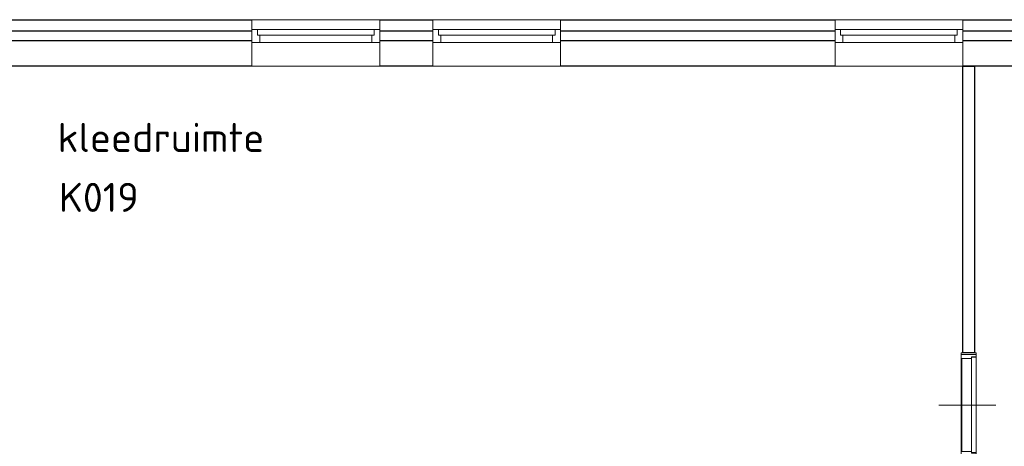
# Model space of a CAD drawing. Header units: millimetres. Extents: x -28579 to 211491, y -26192 to 102706.
# Tile 20 of 48: x 703 to 9179, y 54312 to 57983. Entities that reach past the tile are written whole.
import ezdxf

# ---------------------------------------------------------------- set-up
doc = ezdxf.new("R2010")
doc.units = ezdxf.units.MM
doc.header["$LTSCALE"] = 100
doc.layers.add('AL22FF1-_KALKZANDST', color=2, linetype='Continuous')
doc.layers.add('None', color=7, linetype='Continuous', lineweight=5)
doc.styles.add('Tekton Plus Regular', font='isocpeur.ttf')

# ---------------------------------------------------------------- blocks, each defined once
blk = doc.blocks.new('Group-104')
at = {"color": 8, "linetype": 'Continuous', "lineweight": 5}
blk.add_wipeout([(-46761, 40615), (-45661, 40615), (-45661, 40215), (-46761, 40215)], dxfattribs=at).dxf.layer = 'None'
at = {"layer": 'None', "color": 8, "linetype": 'Continuous', "lineweight": 5}
blk.add_lwpolyline([(-46761, 40615), (-45661, 40615), (-45661, 40215), (-46761, 40215)], close=True, dxfattribs=at)
at = {"color": 8, "linetype": 'Continuous', "lineweight": 5}
blk.add_wipeout([(-46761, 40532), (-45661, 40532), (-45661, 40418), (-46761, 40418)], dxfattribs=at).dxf.layer = 'None'
at = {"layer": 'None', "color": 8, "linetype": 'Continuous', "lineweight": 5}
blk.add_lwpolyline([(-46761, 40532), (-45661, 40532), (-45661, 40418), (-46761, 40418)], close=True, dxfattribs=at)
at = {"color": 8, "linetype": 'Continuous', "lineweight": 5}
for points in [[(-46761, 40532), (-46713, 40532), (-46713, 40482), (-46693, 40482), (-46693, 40418), (-46761, 40418)], [(-45661, 40532), (-45710, 40532), (-45710, 40482), (-45730, 40482), (-45730, 40418), (-45661, 40418)]]:
    blk.add_wipeout(points, dxfattribs=at).dxf.layer = 'None'
at = {"layer": 'None', "color": 8, "linetype": 'Continuous', "lineweight": 5}
blk.add_line((-45730, 40482), (-46693, 40482), dxfattribs=at)
for points in [[(-46761, 40532), (-46713, 40532), (-46713, 40482), (-46693, 40482), (-46693, 40418), (-46761, 40418)], [(-45661, 40532), (-45710, 40532), (-45710, 40482), (-45730, 40482), (-45730, 40418), (-45661, 40418)]]:
    blk.add_lwpolyline(points, close=True, dxfattribs=at)
blk = doc.blocks.new('Group-105')
at = {"color": 8, "linetype": 'Continuous', "lineweight": 5}
blk.add_wipeout([(-50224, 40615), (-49124, 40615), (-49124, 40215), (-50224, 40215)], dxfattribs=at).dxf.layer = 'None'
at = {"layer": 'None', "color": 8, "linetype": 'Continuous', "lineweight": 5}
blk.add_lwpolyline([(-50224, 40615), (-49124, 40615), (-49124, 40215), (-50224, 40215)], close=True, dxfattribs=at)
at = {"color": 8, "linetype": 'Continuous', "lineweight": 5}
blk.add_wipeout([(-50224, 40532), (-49124, 40532), (-49124, 40418), (-50224, 40418)], dxfattribs=at).dxf.layer = 'None'
at = {"layer": 'None', "color": 8, "linetype": 'Continuous', "lineweight": 5}
blk.add_lwpolyline([(-50224, 40532), (-49124, 40532), (-49124, 40418), (-50224, 40418)], close=True, dxfattribs=at)
at = {"color": 8, "linetype": 'Continuous', "lineweight": 5}
for points in [[(-50224, 40532), (-50176, 40532), (-50176, 40482), (-50155, 40482), (-50155, 40418), (-50224, 40418)], [(-49124, 40532), (-49172, 40532), (-49172, 40482), (-49193, 40482), (-49193, 40418), (-49124, 40418)]]:
    blk.add_wipeout(points, dxfattribs=at).dxf.layer = 'None'
at = {"layer": 'None', "color": 8, "linetype": 'Continuous', "lineweight": 5}
blk.add_line((-49193, 40482), (-50155, 40482), dxfattribs=at)
for points in [[(-50224, 40532), (-50176, 40532), (-50176, 40482), (-50155, 40482), (-50155, 40418), (-50224, 40418)], [(-49124, 40532), (-49172, 40532), (-49172, 40482), (-49193, 40482), (-49193, 40418), (-49124, 40418)]]:
    blk.add_lwpolyline(points, close=True, dxfattribs=at)
blk = doc.blocks.new('Group-106')
at = {"color": 8, "linetype": 'Continuous', "lineweight": 5}
blk.add_wipeout([(-51781, 40615), (-50681, 40615), (-50681, 40215), (-51781, 40215)], dxfattribs=at).dxf.layer = 'None'
at = {"layer": 'None', "color": 8, "linetype": 'Continuous', "lineweight": 5}
blk.add_lwpolyline([(-51781, 40615), (-50681, 40615), (-50681, 40215), (-51781, 40215)], close=True, dxfattribs=at)
at = {"color": 8, "linetype": 'Continuous', "lineweight": 5}
blk.add_wipeout([(-51781, 40532), (-50681, 40532), (-50681, 40418), (-51781, 40418)], dxfattribs=at).dxf.layer = 'None'
at = {"layer": 'None', "color": 8, "linetype": 'Continuous', "lineweight": 5}
blk.add_lwpolyline([(-51781, 40532), (-50681, 40532), (-50681, 40418), (-51781, 40418)], close=True, dxfattribs=at)
at = {"color": 8, "linetype": 'Continuous', "lineweight": 5}
for points in [[(-51781, 40532), (-51733, 40532), (-51733, 40482), (-51713, 40482), (-51713, 40418), (-51781, 40418)], [(-50681, 40532), (-50730, 40532), (-50730, 40482), (-50750, 40482), (-50750, 40418), (-50681, 40418)]]:
    blk.add_wipeout(points, dxfattribs=at).dxf.layer = 'None'
at = {"layer": 'None', "color": 8, "linetype": 'Continuous', "lineweight": 5}
blk.add_line((-50750, 40482), (-51713, 40482), dxfattribs=at)
for points in [[(-51781, 40532), (-51733, 40532), (-51733, 40482), (-51713, 40482), (-51713, 40418), (-51781, 40418)], [(-50681, 40532), (-50730, 40532), (-50730, 40482), (-50750, 40482), (-50750, 40418), (-50681, 40418)]]:
    blk.add_lwpolyline(points, close=True, dxfattribs=at)
blk = doc.blocks.new('Group-192')
at = {"color": 8, "linetype": 'Continuous', "lineweight": 5}
blk.add_wipeout([(-45675, 37733), (-45675, 36867), (-45547, 36867), (-45547, 37733)], dxfattribs=at).dxf.layer = 'None'
at = {"layer": 'None', "color": 8, "linetype": 'Continuous', "lineweight": 5}
blk.add_lwpolyline([(-45675, 37733), (-45675, 36867), (-45547, 36867), (-45547, 37733)], close=True, dxfattribs=at)
at = {"color": 8, "linetype": 'Continuous', "lineweight": 5}
blk.add_wipeout([(-45586, 37710), (-45586, 36890), (-45547, 36890), (-45547, 37710)], dxfattribs=at).dxf.layer = 'None'
at = {"layer": 'None', "color": 8, "linetype": 'Continuous', "lineweight": 5}
blk.add_lwpolyline([(-45586, 37710), (-45586, 36890), (-45547, 36890), (-45547, 37710)], close=True, dxfattribs=at)
at = {"color": 8, "linetype": 'Continuous', "lineweight": 5}
blk.add_wipeout([(-45670, 37700), (-45670, 36900), (-45586, 36900), (-45586, 37700)], dxfattribs=at).dxf.layer = 'None'
at = {"layer": 'None', "color": 8, "linetype": 'Continuous', "lineweight": 5}
for p, q in [((-45661, 37733), (-45562, 37733)), ((-45377, 37298), (-45869, 37298)), ((-45661, 36867), (-45562, 36867))]:
    blk.add_line(p, q, dxfattribs=at)
for points in [[(-45562, 37750), (-45547, 37750), (-45547, 37715), (-45586, 37715), (-45586, 37700), (-45675, 37700), (-45675, 37750), (-45661, 37750)], [(-45562, 36850), (-45547, 36850), (-45547, 36885), (-45586, 36885), (-45586, 36900), (-45675, 36900), (-45675, 36850), (-45661, 36850)]]:
    blk.add_lwpolyline(points, dxfattribs=at)
blk.add_lwpolyline([(-45670, 37700), (-45670, 36900), (-45586, 36900), (-45586, 37700)], close=True, dxfattribs=at)

msp = doc.modelspace()

# ---------------------------------------------------------------- wipeouts: each hides what was drawn before it
at = {"color": 8, "linetype": 'Continuous', "lineweight": 5}
msp.add_wipeout([(15347, 50623), (15347, 55930), (15347, 57583), (12767, 57583), (12767, 51463), (12547, 51463), (12547, 57583), (-2743, 57583), (-2743, 52983), (-2943, 52983), (-2943, 57803), (-2743, 57803), (21037, 57803), (21037, 57583), (21037, 48823), (20817, 48823), (20817, 57583), (15567, 57583), (15567, 50623)], dxfattribs=at).dxf.layer = 'None'

# ---------------------------------------------------------------- next in the draw order: linework, layer by layer
at = {"layer": 'AL22FF1-_KALKZANDST'}
msp.add_lwpolyline([(15347, 50623), (15347, 55930), (15347, 57583), (12767, 57583), (12767, 51463), (12547, 51463), (12547, 57583), (-2743, 57583), (-2743, 52983), (-2943, 52983), (-2943, 57803), (-2743, 57803), (21037, 57803), (21037, 57583), (21037, 48823), (20817, 48823), (20817, 57583), (15567, 57583), (15567, 50623)], close=True, dxfattribs=at)

# ---------------------------------------------------------------- next in the draw order: wipeouts: each hides what was drawn before it
at = {"color": 8, "linetype": 'Continuous', "lineweight": 5}
msp.add_wipeout([(21117, 48823), (21117, 57883), (-3043, 57883), (-3043, 54513), (-3143, 54513), (-3143, 57883), (-3143, 57983), (-3043, 57983), (21117, 57983), (21217, 57983), (21217, 57883), (21217, 48823)], dxfattribs=at).dxf.layer = 'None'

# ---------------------------------------------------------------- next in the draw order: linework, layer by layer
at = {"layer": 'AL22FF1-_KALKZANDST'}
msp.add_lwpolyline([(21117, 48823), (21117, 57883), (-3043, 57883), (-3043, 54513), (-3143, 54513), (-3143, 57883), (-3143, 57983), (-3043, 57983), (21117, 57983), (21217, 57983), (21217, 57883), (21217, 48823)], close=True, dxfattribs=at)

# ---------------------------------------------------------------- next in the draw order: texts
at = {"layer": 'None', "color": 1, "insert": (1040, 56579.30664), "char_height": 250, "attachment_point": 1, "line_spacing_factor": 0.976858, "style": 'Tekton Plus Regular'}
msp.add_mtext('K019', dxfattribs=at)

# ---------------------------------------------------------------- next in the draw order: block references
at = {"layer": 'None', "color": 7}
for name in ['Group-106', 'Group-105', 'Group-104', 'Group-192']:
    msp.add_blockref(name, (54483, 17368), dxfattribs=at)

# ---------------------------------------------------------------- next in the draw order: wipeouts: each hides what was drawn before it
at = {"color": 1, "linetype": 'Continuous', "lineweight": 35}
msp.add_wipeout([(1029, 56642.48), (3331.03999, 56642.48), (3331.03999, 57176), (1029, 57176)], dxfattribs=at).dxf.layer = 'None'

# ---------------------------------------------------------------- next in the draw order: texts
at = {"layer": 'None', "color": 1, "insert": (1029, 57094.99172), "char_height": 250, "attachment_point": 1, "line_spacing_factor": 0.976858, "style": 'Tekton Plus Regular'}
msp.add_mtext('kleedruimte', dxfattribs=at)

# ---------------------------------------------------------------- next in the draw order: wipeouts: each hides what was drawn before it
at = {"color": 8, "linetype": 'Continuous', "lineweight": 5}
msp.add_wipeout([(8822, 57582), (8922, 57582), (8922, 55118), (8822, 55118)], dxfattribs=at).dxf.layer = 'None'

# ---------------------------------------------------------------- next in the draw order: linework, layer by layer
at = {"layer": 'AL22FF1-_KALKZANDST'}
msp.add_lwpolyline([(8822, 57582), (8922, 57582), (8922, 55118), (8822, 55118)], close=True, dxfattribs=at)

doc.saveas('drawing.dxf')
